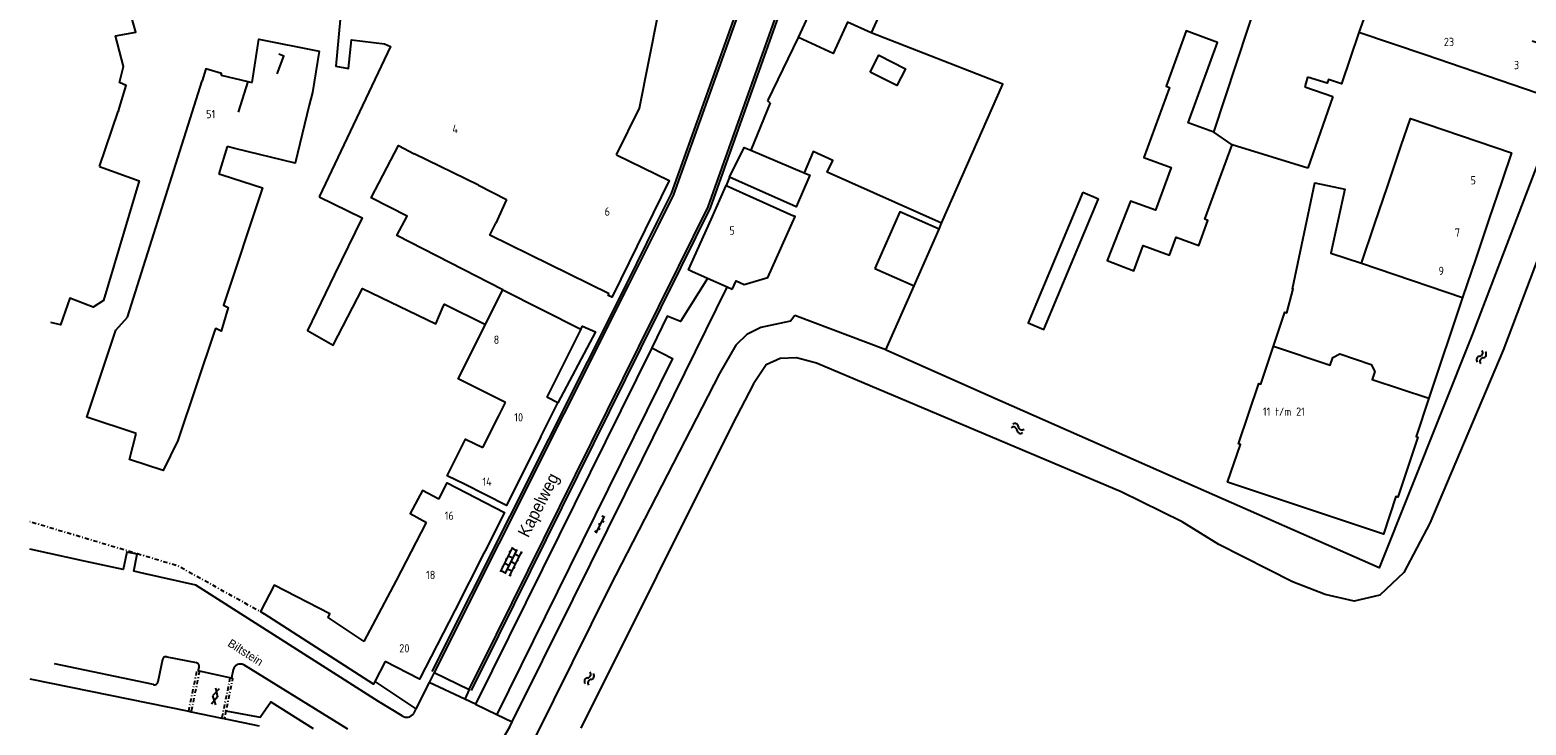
# Model space of a CAD drawing. Header units: metres. Extents: x 140889 to 142041, y 457117 to 459235.
# Tile 5 of 38: x 141000 to 141180, y 457256 to 457340. Entities that reach past the tile are written whole.
import ezdxf

# ---------------------------------------------------------------- set-up
doc = ezdxf.new("R2010")
doc.units = ezdxf.units.M
for name, pattern in [('DASHDOT', [1, 0.5, -0.25, 0, -0.25]), ('DGN1', [66.048924, 0, -66.048924]), ('DGN2', [88.065232, 44.032616, -44.032616])]:
    doc.linetypes.add(name, pattern=pattern)
doc.layers.get('0').update_dxf_attribs({"color": 251, "linetype": 'CONTINUOUS'})
for name, color, linetype in [('achterkant band', 251, 'CONTINUOUS'), ('GEO_Dakrand', 251, 'DGN1'), ('GEO_Dakrand bijgebouw', 251, 'DGN2'), ('GEO_Hoofdgebouw', 251, 'CONTINUOUS'), ('GEO_Huisnummer', 251, 'CONTINUOUS'), ('GEO_Kant verharding', 251, 'CONTINUOUS'), ('GEO_Kant water', 251, 'CONTINUOUS'), ('GEO_Kunstwerk', 251, 'CONTINUOUS'), ('GEO_Straatnaam', 251, 'CONTINUOUS'), ('GEO_Symbool gesloten verharding', 251, 'CONTINUOUS'), ('GEO_Symbool open verharding', 251, 'CONTINUOUS'), ('GEO_Symbool water', 251, 'CONTINUOUS'), ('GEO_Terreinafscheiding', 251, 'CONTINUOUS'), ('GEO_Wal beschoeiing', 251, 'CONTINUOUS')]:
    doc.layers.add(name, color=color, linetype=linetype)
doc.styles.add('style2', font='isocp.shx')
doc.styles.add('Styledgn043', font='dgn043.shx')
doc.styles.add('TXT_Newae', font='arial.ttf')

msp = doc.modelspace()

# ---------------------------------------------------------------- linework, layer by layer
at = {"color": 3}
msp.add_line((141163.682, 457349.732), (141160.101, 457339.65), dxfattribs=at)
at = {"layer": 'achterkant band', "color": 252, "extrusion": (-0.014358, -0.005975, 0.999879), "flags": 128}
msp.add_lwpolyline([(141083.572, 457342.826), (141084.352, 457344.968), (141083.773, 457345.188)], dxfattribs=at)
at = {"layer": 'GEO_Dakrand', "linetype": 'Continuous', "flags": 128}
for points in [[(141037.533, 457342.932), (141036.859, 457335.589), (141038.383, 457335.312), (141038.761, 457338.787), (141042.735, 457338.283), (141043.435, 457337.958), (141034.831, 457319.846)], [(141026.779, 457333.62), (141027.574, 457338.828), (141034.846, 457337.408), (141034.03, 457332.426), (141033.662, 457330.907)], [(141023.037, 457334.526), (141023.09, 457334.694), (141021.205, 457335.29), (141020.737, 457333.809)], [(141026.272, 457333.743), (141026.779, 457333.62)], [(141033.662, 457330.907), (141031.971, 457323.919), (141024.689, 457325.681)], [(141024.689, 457325.681), (141023.781, 457325.901)], [(141023.155, 457322.496), (141028.034, 457320.946), (141023.315, 457306.805), (141023.889, 457306.525), (141023.052, 457303.666), (141022.378, 457303.995), (141022.28, 457303.794), (141017.831, 457290.493), (141016.067, 457286.879), (141011.999, 457288.2), (141012.805, 457291.349)], [(141022.741, 457322.627), (141023.155, 457322.496)], [(141034.831, 457319.846), (141040.03, 457317.308), (141036.702, 457310.488)], [(141054.028, 457321.245), (141057.416, 457319.534)], [(141057.416, 457319.534), (141056.125, 457316.682)], [(141036.702, 457310.488), (141033.443, 457303.73), (141036.525, 457301.99), (141040.076, 457308.806), (141048.919, 457304.538), (141049.8, 457306.62), (141049.96, 457306.908), (141054.894, 457304.472)], [(141052.341, 457285.217), (141050.279, 457286.251), (141052.492, 457290.662), (141054.556, 457289.627)], [(141049.247, 457283.433), (141047.309, 457284.472), (141045.814, 457281.684), (141047.794, 457280.622)], [(141040.267, 457266.264), (141035.929, 457269.171), (141036.145, 457269.59), (141029.426, 457273.053), (141027.791, 457269.882), (141028.23, 457269.6)], [(141041.567, 457261.45), (141041.405, 457261.135), (141028.23, 457269.6)], [(141042.811, 457263.861), (141041.567, 457261.45)]]:
    msp.add_lwpolyline(points, dxfattribs=at)
at = {"layer": 'GEO_Dakrand bijgebouw', "linetype": 'Continuous', "flags": 128}
for points in [[(141142.643, 457327.641), (141139.542, 457328.778), (141143.089, 457338.448), (141139.307, 457339.835), (141136.87, 457333.191), (141137.301, 457333.033), (141134.204, 457324.59), (141137.477, 457323.389), (141135.587, 457318.236), (141132.605, 457319.33), (141129.789, 457312.189), (141133.001, 457310.913), (141134.121, 457313.968), (141137.298, 457312.803), (141138.103, 457315), (141140.817, 457314.005), (141141.92, 457317.013), (141141.54, 457317.152), (141144.826, 457326.113)], [(141101.243, 457334.883), (141102.28, 457336.918), (141105.478, 457335.287), (141104.442, 457333.253), (141101.243, 457334.883)], [(141126.846, 457320.412), (141120.271, 457304.664), (141122.155, 457303.877), (141128.73, 457319.625)], [(141126.846, 457320.412), (141128.73, 457319.625)], [(141109.524, 457315.957), (141104.816, 457318.032), (141101.805, 457311.203)], [(141106.513, 457309.127), (141109.524, 457315.957)], [(141101.805, 457311.203), (141106.513, 457309.127)]]:
    msp.add_lwpolyline(points, dxfattribs=at)
at = {"layer": 'GEO_Hoofdgebouw', "linetype": 'Continuous', "flags": 128}
for points in [[(141142.643, 457327.641), (141148.133, 457344.368), (141147.566, 457344.559), (141151.207, 457354.389)], [(141092.577, 457339.059), (141099.186, 457353.395)], [(141010.671, 457330.205), (141011.601, 457333.267), (141010.783, 457333.639), (141011.255, 457335.563), (141010.297, 457339.239), (141012.766, 457339.678), (141010.212, 457348.644)], [(141105.482, 457346.085), (141101.867, 457347.652), (141100.453, 457345.129), (141103.247, 457343.788), (141101.33, 457339.602)], [(141070.671, 457324.91), (141073.427, 457330.525), (141075.691, 457341.866)], [(141101.33, 457339.602), (141098.492, 457340.902), (141096.754, 457337.134), (141092.577, 457339.059)], [(141160.101, 457339.65), (141157.993, 457333.449), (141156.445, 457333.975), (141156.3, 457333.548), (141153.929, 457334.251)], [(141168.073, 457336.94), (141160.101, 457339.65)], [(141180.988, 457338.645), (141183.45, 457337.808), (141181.593, 457332.345), (141168.073, 457336.94)], [(141023.037, 457334.526), (141026.272, 457333.743)], [(141153.929, 457334.251), (141153.612, 457333.088)], [(141011.742, 457305.345), (141020.737, 457333.809)], [(141026.272, 457333.743), (141025.103, 457330.064)], [(141153.612, 457333.088), (141156.983, 457331.936)], [(141156.983, 457331.936), (141153.976, 457323.293)], [(141008.387, 457323.491), (141010.65, 457330.137)], [(141010.671, 457330.205), (141010.65, 457330.137)], [(141165.172, 457325.93), (141166.317, 457329.299), (141178.482, 457325.164), (141177.355, 457321.823)], [(141144.826, 457326.113), (141142.643, 457327.641)], [(141023.781, 457325.901), (141022.741, 457322.627)], [(141056.984, 457308.633), (141044.218, 457315.182), (141045.454, 457317.507), (141041.111, 457319.717), (141044.403, 457326.027), (141046.292, 457325.042)], [(141054.028, 457321.245), (141046.292, 457325.042)], [(141070.671, 457324.91), (141077, 457321.804), (141070.208, 457307.964)], [(141084.281, 457322.231), (141086.041, 457325.809), (141086.871, 457325.459)], [(141086.871, 457325.459), (141093.283, 457322.757)], [(141153.976, 457323.293), (141144.826, 457326.113)], [(141163.584, 457321.22), (141165.172, 457325.93)], [(141008.387, 457323.491), (141013.178, 457321.791), (141008.882, 457307.377), (141007.615, 457306.562), (141004.815, 457307.623), (141003.666, 457304.406), (141002.514, 457304.698)], [(141093.283, 457322.757), (141093.973, 457322.466), (141092.315, 457318.637), (141084.281, 457322.231)], [(141177.355, 457321.823), (141175.767, 457317.113)], [(141082.067, 457317.127), (141083.895, 457321.207)], [(141083.895, 457321.207), (141091.992, 457317.579)], [(141162.003, 457316.53), (141163.584, 457321.22)], [(141069.777, 457308.175), (141055.41, 457315.226), (141056.125, 457316.682)], [(141079.742, 457310.87), (141079.344, 457311.048), (141082.067, 457317.127)], [(141084.596, 457308.695), (141085.076, 457309.726), (141086.031, 457309.28), (141088.891, 457310.145), (141092.183, 457317.493), (141091.992, 457317.579)], [(141160.422, 457311.839), (141162.003, 457316.53)], [(141175.767, 457317.113), (141174.186, 457312.423)], [(141174.186, 457312.423), (141172.605, 457307.732)], [(141081.634, 457310.022), (141079.742, 457310.87)], [(141160.422, 457311.839), (141172.605, 457307.732)], [(141084.009, 457308.958), (141081.634, 457310.022)], [(141084.596, 457308.695), (141084.009, 457308.958)], [(141057.287, 457295.062), (141051.601, 457297.918), (141056.984, 457308.633), (141066.391, 457303.907)], [(141070.208, 457307.964), (141070.107, 457307.762), (141069.677, 457307.97), (141069.777, 457308.175)], [(141012.805, 457291.349), (141006.869, 457293.298), (141010.355, 457303.785), (141011.742, 457305.345)], [(141066.391, 457303.907), (141062.271, 457295.705)], [(141168.529, 457295.581), (141166.994, 457290.977), (141167.224, 457290.9), (141164.797, 457283.647), (141164.575, 457283.721), (141163.073, 457279.217), (141144.297, 457285.477), (141145.841, 457290.026), (141145.62, 457290.101), (141148.073, 457297.345), (141148.287, 457297.273), (141149.834, 457301.873)], [(141149.834, 457301.873), (141156.639, 457299.561), (141156.957, 457300.495), (141157.814, 457300.912), (141161.59, 457299.642), (141162.02, 457298.791), (141161.708, 457297.855), (141168.529, 457295.581)], [(141056.48, 457293.456), (141057.287, 457295.062)], [(141061.539, 457290.915), (141063.608, 457295.034)], [(141063.608, 457295.034), (141062.271, 457295.705)], [(141054.556, 457289.627), (141056.48, 457293.456)], [(141061.539, 457290.915), (141059.47, 457286.795)], [(141049.247, 457283.433), (141050.248, 457285.371), (141057.156, 457281.802), (141054.858, 457277.213), (141054.7, 457276.901)], [(141059.47, 457286.795), (141057.401, 457282.676), (141052.341, 457285.217)], [(141044.155, 457273.628), (141047.794, 457280.622)], [(141054.7, 457276.901), (141051.198, 457269.988)], [(141040.267, 457266.264), (141044.155, 457273.628)], [(141051.198, 457269.988), (141046.931, 457261.732), (141042.811, 457263.861)], [(141000, 457261.776), (141019.128, 457257.862)], [(141019.128, 457257.862), (141019.426, 457257.801)], [(141019.426, 457257.801), (141023.11, 457257.047)], [(141023.11, 457257.047), (141023.425, 457256.983)], [(141023.425, 457256.983), (141023.569, 457256.953), (141027.632, 457256.122)]]:
    msp.add_lwpolyline(points, dxfattribs=at)
at = {"layer": 'GEO_Kant verharding', "linetype": 'Continuous', "flags": 128}
for points in [[(141052.935, 457260.481), (141056.219, 457267.114), (141073.365, 457301.778), (141078.176, 457311.511), (141081.698, 457318.655), (141090.346, 457342.898), (141097.802, 457363.179), (141097.802, 457363.179), (141097.802, 457363.179)], [(141053.204, 457260.348), (141056.488, 457266.981), (141073.634, 457301.645), (141078.445, 457311.378), (141081.975, 457318.538), (141090.628, 457342.796), (141098.084, 457363.075)], [(141092.558, 457362.438), (141085.358, 457342.888), (141077.248, 457320.233), (141075.501, 457316.702), (141071.863, 457309.382), (141048.419, 457262.671)], [(141092.839, 457362.334), (141092.839, 457362.334), (141092.839, 457362.334), (141085.64, 457342.786), (141077.525, 457320.116), (141075.77, 457316.569), (141072.131, 457309.248), (141048.687, 457262.536)], [(141109.84, 457316.68), (141117.196, 457333.433), (141101.33, 457339.602)], [(141088.896, 457331.406), (141092.577, 457339.059)], [(141089.197, 457331.165), (141086.871, 457325.459)], [(141089.197, 457331.165), (141088.896, 457331.406)], [(141109.84, 457316.68), (141096.054, 457322.821), (141096.716, 457324.24), (141094.361, 457325.324), (141093.283, 457322.757)], [(141084.281, 457322.231), (141083.895, 457321.207)], [(141109.523, 457315.957), (141109.84, 457316.68)], [(141058.104, 457256.581), (141065.445, 457271.36), (141073.796, 457288.253), (141084.009, 457308.958)], [(141081.634, 457310.022), (141078.397, 457304.828), (141076.788, 457305.462), (141074.914, 457301.665)], [(141103.105, 457301.398), (141106.513, 457309.127)], [(141066.391, 457303.907), (141066.576, 457304.276), (141068.152, 457303.585), (141063.608, 457295.034)], [(141074.914, 457301.665), (141063.778, 457279.1), (141053.666, 457258.735)], [(141074.914, 457301.665), (141077.415, 457300.384), (141065.002, 457275.244), (141056.235, 457257.488)], [(141020.008, 457273.049), (141013.739, 457274.471), (141012.509, 457274.76), (141012.938, 457276.803), (141011.667, 457277.05), (141011.242, 457274.962), (141006.743, 457275.914), (141000, 457277.408)], [(141042.01, 457259.049), (141020.008, 457273.049)], [(141015.989, 457264.091), (141015.428, 457261.416)], [(141020.08, 457263.683), (141016.528, 457264.394)], [(141014.889, 457261.075), (141002.978, 457263.589)], [(141020.288, 457262.72), (141020.384, 457263.133)], [(141024.104, 457261.91), (141020.426, 457262.691)], [(141024.494, 457262.872), (141024.269, 457261.877)], [(141038.315, 457255.709), (141025.758, 457263.453)], [(141048.687, 457262.536), (141048.09, 457261.346)], [(141048.687, 457262.536), (141052.935, 457260.481)], [(141041.567, 457261.45), (141046.486, 457258.151)], [(141048.09, 457261.346), (141046.486, 457258.151)], [(141052.395, 457259.33), (141048.09, 457261.346)], [(141052.935, 457260.481), (141052.395, 457259.33)], [(141023.615, 457257.914), (141027.755, 457257.133), (141029.031, 457258.997), (141034.117, 457255.789)], [(141044.848, 457257.332), (141042.01, 457259.049)], [(141053.666, 457258.735), (141052.395, 457259.33)], [(141053.666, 457258.735), (141056.235, 457257.488)], [(141046.486, 457258.151), (141046.197, 457257.575)], [(141051.979, 457244.816), (141054.782, 457250.443), (141056.123, 457253.101), (141057.803, 457255.975), (141058.104, 457256.581)], [(141056.235, 457257.488), (141058.104, 457256.581)]]:
    msp.add_lwpolyline(points, dxfattribs=at)
at = {"layer": 'GEO_Kant verharding', "linetype": 'Continuous'}
for centre, radius, start, end in [((141016.368, 457264.047), 0.382, 65.25147, 173.43375), ((141019.955, 457263.255), 0.446, 344.17238, 73.68887), ((141025.487, 457262.594), 1.031, 119.19348, 164.34576), ((141025.318, 457262.618), 0.937, 87.9356, 110.88804), ((141025.31, 457262.53), 1.026, 64.12148, 87.67326), ((141015.01, 457261.481), 0.423, 253.43171, 351.20753), ((141045.412, 457258.066), 0.926, 232.47449, 327.94827)]:
    msp.add_arc(centre, radius, start, end, dxfattribs=at)
at = {"layer": 'GEO_Kant water', "linetype": 'Continuous', "flags": 128}
for points in [[(141189.621, 457333.418), (141177.494, 457301.36), (141168.651, 457280.516), (141165.529, 457274.601), (141162.627, 457271.849), (141159.519, 457271.124), (141156.035, 457271.941), (141152.092, 457273.455), (141143.236, 457277.952), (141138.815, 457280.685), (141131.455, 457284.313), (141094.776, 457299.813), (141092.344, 457300.452), (141090.369, 457300.386), (141088.693, 457299.613), (141087.157, 457297.303), (141084.617, 457292.365), (141066.38, 457255.822)], [(141182.491, 457326.102), (141173.768, 457303.228)], [(141092.138, 457305.531), (141091.619, 457304.859), (141090.882, 457304.691), (141088.06, 457304.118), (141086.351, 457303.265), (141085.035, 457301.965), (141083.096, 457298.577), (141069.848, 457272.913), (141060.821, 457254.675)], [(141173.768, 457303.228), (141162.557, 457275.156), (141137.361, 457286.245)], [(141137.361, 457286.245), (141115.516, 457295.859)]]:
    msp.add_lwpolyline(points, dxfattribs=at)
at = {"layer": 'GEO_Kunstwerk', "linetype": 'Continuous', "flags": 128}
for points in [[(141149.834, 457301.873), (141151.205, 457305.948), (141151.442, 457305.869), (141152.204, 457308.75), (141152.105, 457308.767), (141154.818, 457321.531), (141158.418, 457320.766), (141156.745, 457313.079), (141160.422, 457311.839)], [(141172.605, 457307.732), (141168.529, 457295.581)]]:
    msp.add_lwpolyline(points, dxfattribs=at)
at = {"layer": 'GEO_Symbool gesloten verharding'}
for p, q in [((141022.808, 457260.574), (141021.985, 457259.74)), ((141022.342, 457260.684), (141022.589, 457259.598)), ((141022.589, 457259.598), (141021.867, 457258.712)), ((141021.985, 457259.74), (141022.339, 457258.63))]:
    msp.add_line(p, q, dxfattribs=at)
at = {"layer": 'GEO_Symbool open verharding'}
for p, q in [((141068.207, 457279.34), (141069.203, 457281.357)), ((141068.705, 457280.349), (141068.481, 457280.459)), ((141068.484, 457279.9), (141068.708, 457279.79)), ((141069.144, 457281.28), (141068.92, 457281.39)), ((141068.926, 457280.797), (141069.151, 457280.686)), ((141068.262, 457279.452), (141068.038, 457279.563)), ((141056.705, 457274.68), (141058.168, 457277.638)), ((141057.243, 457274.414), (141058.706, 457277.372)), ((141057.437, 457276.159), (141057.302, 457276.225)), ((141057.659, 457276.607), (141058.196, 457276.341)), ((141057.88, 457277.055), (141057.746, 457277.122)), ((141057.781, 457274.148), (141059.244, 457277.106)), ((141058.102, 457277.503), (141058.64, 457277.237)), ((141058.956, 457276.523), (141058.418, 457276.789)), ((141059.178, 457276.971), (141059.312, 457276.905)), ((141056.772, 457274.814), (141057.31, 457274.548)), ((141056.859, 457275.329), (141056.993, 457275.263)), ((141057.215, 457275.711), (141057.753, 457275.445)), ((141058.069, 457274.731), (141057.531, 457274.997)), ((141057.975, 457275.893), (141058.512, 457275.627)), ((141058.291, 457275.179), (141058.425, 457275.112)), ((141058.866, 457276.008), (141058.733, 457276.074)), ((141057.847, 457274.282), (141057.982, 457274.216))]:
    msp.add_line(p, q, dxfattribs=at)
at = {"layer": 'GEO_Symbool water'}
for centre, major_axis, start_param, end_param in [((141174.701, 457300.216), (-0.301, 0.301), -0.6937693, 1.4679087), ((141174.623, 457301.062), (0.301, 0.301), 4.0186197, 6.1802976), ((141175.116, 457300.041), (-0.301, 0.301), -0.6937693, 1.4679087), ((141175.038, 457300.888), (0.301, 0.301), 4.0186197, 6.1802976), ((141118.667, 457292.113), (-0.301, 0.301), 4.0128446, 6.1745226), ((141118.49, 457291.7), (-0.301, 0.301), 4.0128446, 6.1745226), ((141119.337, 457291.772), (0.301, 0.301), 2.4420482, 4.6037262), ((141119.514, 457292.186), (0.301, 0.301), 2.4420482, 4.6037262), ((141067.22, 457261.457), (-0.301, 0.301), -0.6937693, 1.4679087), ((141067.142, 457262.303), (0.301, 0.301), 4.0186197, 6.1802976), ((141067.557, 457262.129), (0.301, 0.301), 4.0186197, 6.1802976), ((141067.635, 457261.282), (-0.301, 0.301), -0.6937693, 1.4679087)]:
    msp.add_ellipse(centre, major_axis=major_axis, ratio=1, start_param=start_param, end_param=end_param, dxfattribs=at)
at = {"layer": 'GEO_Terreinafscheiding', "linetype": 'DASHDOT', "flags": 128}
for points in [[(141028.23, 457269.6), (141017.808, 457275.375), (141012.943, 457276.827), (141000, 457280.69)], [(141019.128, 457257.862), (141020.129, 457262.752), (141020.288, 457262.72)], [(141020.426, 457262.691), (141019.426, 457257.801)], [(141020.288, 457262.72), (141020.426, 457262.691)], [(141024.104, 457261.91), (141023.11, 457257.047)], [(141024.269, 457261.877), (141024.42, 457261.846), (141023.615, 457257.914)], [(141024.104, 457261.91), (141024.269, 457261.877)], [(141023.615, 457257.914), (141023.425, 457256.983)]]:
    msp.add_lwpolyline(points, dxfattribs=at)
at = {"layer": 'GEO_Wal beschoeiing', "linetype": 'Continuous', "flags": 128}
for points in [[(141103.105, 457301.398), (141092.138, 457305.531)], [(141115.516, 457295.859), (141103.144, 457301.383), (141103.105, 457301.398)]]:
    msp.add_lwpolyline(points, dxfattribs=at)

# ---------------------------------------------------------------- texts
at = {"layer": 'GEO_Huisnummer', "style": 'style2'}
for s, p in [('23', (141170.341, 457338.012)), ('3', (141178.787, 457335.228)), ('51', (141021.229, 457329.32)), ('4', (141050.899, 457327.536)), ('5', (141173.554, 457321.348)), ('6', (141069.234, 457317.58)), ('5', (141084.27, 457315.292)), ('7', (141171.665, 457315.045)), ('9', (141169.697, 457310.427)), ('8', (141055.869, 457302.133)), ('11 t/m 21', (141148.549, 457293.468)), ('10', (141058.352, 457292.787)), ('14', (141054.512, 457285.026)), ('16', (141049.972, 457280.932)), ('18', (141047.72, 457273.789)), ('20', (141044.495, 457264.946))]:
    msp.add_text(s, height=1, dxfattribs=at).set_placement(p)
at = {"layer": 'GEO_Straatnaam', "color": 7, "style": 'TXT_Newae', "width": 0.9}
msp.add_text('Kapelweg', height=1.5, rotation=63, dxfattribs=at).set_placement((141060.033, 457278.693))
at = {"layer": 'GEO_Straatnaam', "linetype": 'Continuous', "insert": (141023.726, 457265.78), "char_height": 1, "attachment_point": 7, "rotation": 327.5332, "line_spacing_factor": 0.8, "style": 'Styledgn043'}
msp.add_mtext('{\\Fdgn000|c0;Biltstein}', dxfattribs=at)

doc.saveas('drawing.dxf')
